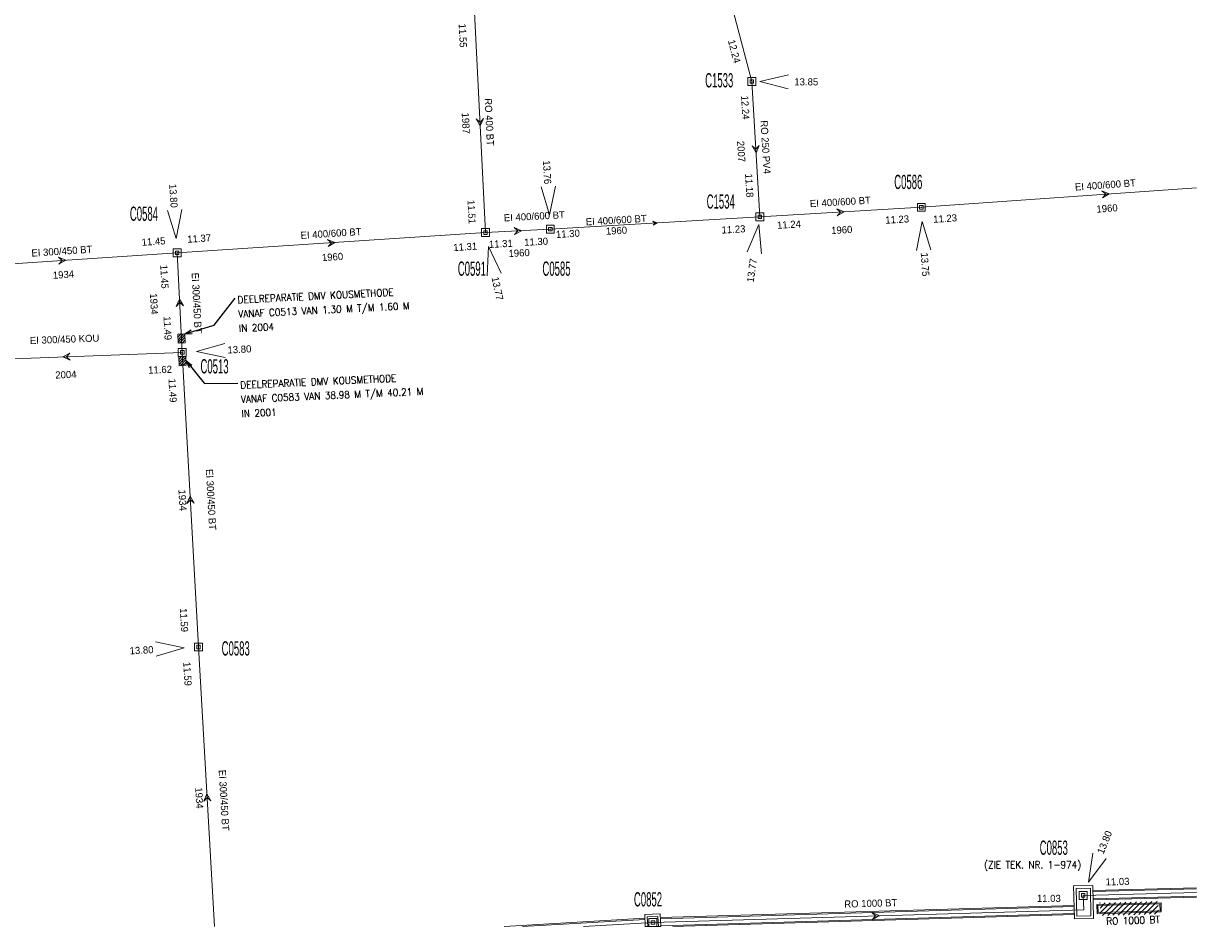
# Model space of a CAD drawing. Header units: metres. Extents: x 134532 to 134897, y 396007 to 396351.
# Tile 5 of 7: x 134733 to 134897, y 396007 to 396134. Entities that reach past the tile are written whole.
import ezdxf
from ezdxf.enums import TextEntityAlignment as Align

# ---------------------------------------------------------------- set-up
doc = ezdxf.new("R2010")
doc.units = ezdxf.units.M
doc.header["$MEASUREMENT"] = 0
doc.styles.get("Standard").update_dxf_attribs({"font": 'txt.shx'})
doc.styles.add('Style-ENGINEERING', font='ENGINEERING.shx')
doc.styles.add('Style-STANDARD', font='STANDARD.shx')
doc.dimstyles.get("Standard").update_dxf_attribs({"dimtxt": 180, "dimasz": 180, "dimexe": 180, "dimexo": 62.5, "dimgap": 90, "dimtad": 0, "dimtih": 1, "dimtoh": 1, "dimdec": 4, "dimzin": 1, "dimdsep": 46, "dimtxsty": 'Standard', "dimcen": 0.09, "dimadec": 0, "dimazin": 0, "dimtfac": 1, "dimtdec": 4, "dimtofl": 0, "dimtmove": 1, "dimatfit": 3, "dimfxl": 1, "dimtolj": 1, "dimtzin": 1, "dimarcsym": 0})

# ---------------------------------------------------------------- blocks, each defined once
blk = doc.blocks.new('IMENV_17')
at = {"color": 8, "linetype": 'Continuous', "lineweight": 0, "flags": 128}
for points in [[(0.55, 0.55), (0.55, -0.55), (-0.55, -0.55), (-0.55, 0.55), (0.55, 0.55)], [(0.25, 0.25), (0.25, -0.25), (-0.25, -0.25), (-0.25, 0.25), (0.25, 0.25)]]:
    blk.add_lwpolyline(points, close=True, dxfattribs=at)
at = {"color": 8, "linetype": 'Continuous', "lineweight": 0}
blk.add_point((0, 0), dxfattribs=at)
blk = doc.blocks.new('NAPRND_19')
at = {"color": 8, "linetype": 'Continuous', "lineweight": 0, "flags": 128}
blk.add_lwpolyline([(3.99, -1.05), (0, 0), (4.01, 0.95)], dxfattribs=at)
at = {"color": 8, "linetype": 'Continuous', "lineweight": 0, "style": 'Style-ENGINEERING'}
blk.add_text('13.80', height=1, dxfattribs=at).set_placement((6.02, 0), align=Align.MIDDLE_CENTER)
blk = doc.blocks.new('IMENV_23')
at = {"color": 8, "linetype": 'Continuous', "lineweight": 0, "flags": 128}
for points in [[(0.55, 0.55), (0.55, -0.55), (-0.55, -0.55), (-0.55, 0.55), (0.55, 0.55)], [(0.25, 0.25), (0.25, -0.25), (-0.25, -0.25), (-0.25, 0.25), (0.25, 0.25)]]:
    blk.add_lwpolyline(points, close=True, dxfattribs=at)
at = {"color": 8, "linetype": 'Continuous', "lineweight": 0}
blk.add_point((0, 0), dxfattribs=at)
blk = doc.blocks.new('NAPRND_29')
at = {"color": 8, "linetype": 'Continuous', "lineweight": 0, "flags": 128}
blk.add_lwpolyline([(3.99, -1.05), (0, 0), (4.01, 0.95)], dxfattribs=at)
at = {"color": 8, "linetype": 'Continuous', "lineweight": 0, "style": 'Style-ENGINEERING'}
blk.add_text('13.80', height=1, rotation=180, dxfattribs=at).set_placement((5.99, 0), align=Align.MIDDLE_CENTER)
blk = doc.blocks.new('IMENV_24')
at = {"color": 8, "linetype": 'Continuous', "lineweight": 0, "flags": 128}
for points in [[(0.55, 0.55), (0.55, -0.55), (-0.55, -0.55), (-0.55, 0.55), (0.55, 0.55)], [(0.25, 0.25), (0.25, -0.25), (-0.25, -0.25), (-0.25, 0.25), (0.25, 0.25)]]:
    blk.add_lwpolyline(points, close=True, dxfattribs=at)
at = {"color": 8, "linetype": 'Continuous', "lineweight": 0}
blk.add_point((0, 0), dxfattribs=at)
blk = doc.blocks.new('NAPRND_30')
at = {"color": 8, "linetype": 'Continuous', "lineweight": 0, "flags": 128}
blk.add_lwpolyline([(3.99, -1.05), (0, 0), (4.01, 0.95)], dxfattribs=at)
at = {"color": 8, "linetype": 'Continuous', "lineweight": 0, "style": 'Style-ENGINEERING'}
blk.add_text('13.80', height=1, rotation=180, dxfattribs=at).set_placement((5.99, 0), align=Align.MIDDLE_CENTER)
blk = doc.blocks.new('IMENV_25')
at = {"color": 8, "linetype": 'Continuous', "lineweight": 0, "flags": 128}
for points in [[(0.55, 0.55), (0.55, -0.55), (-0.55, -0.55), (-0.55, 0.55), (0.55, 0.55)], [(0.25, 0.25), (0.25, -0.25), (-0.25, -0.25), (-0.25, 0.25), (0.25, 0.25)]]:
    blk.add_lwpolyline(points, close=True, dxfattribs=at)
at = {"color": 8, "linetype": 'Continuous', "lineweight": 0}
blk.add_point((0, 0), dxfattribs=at)
blk = doc.blocks.new('NAPRND_31')
at = {"color": 8, "linetype": 'Continuous', "lineweight": 0, "flags": 128}
blk.add_lwpolyline([(3.99, -1.05), (0, 0), (4.01, 0.95)], dxfattribs=at)
at = {"color": 8, "linetype": 'Continuous', "lineweight": 0, "style": 'Style-ENGINEERING'}
blk.add_text('13.76', height=1, rotation=180, dxfattribs=at).set_placement((5.99, 0), align=Align.MIDDLE_CENTER)
blk = doc.blocks.new('IMENV_26')
at = {"color": 8, "linetype": 'Continuous', "lineweight": 0, "flags": 128}
for points in [[(0.55, 0.55), (0.55, -0.55), (-0.55, -0.55), (-0.55, 0.55), (0.55, 0.55)], [(0.25, 0.25), (0.25, -0.25), (-0.25, -0.25), (-0.25, 0.25), (0.25, 0.25)]]:
    blk.add_lwpolyline(points, close=True, dxfattribs=at)
at = {"color": 8, "linetype": 'Continuous', "lineweight": 0}
blk.add_point((0, 0), dxfattribs=at)
blk = doc.blocks.new('NAPRND_32')
at = {"color": 8, "linetype": 'Continuous', "lineweight": 0, "flags": 128}
blk.add_lwpolyline([(3.99, -1.05), (0, 0), (4.01, 0.95)], dxfattribs=at)
at = {"color": 8, "linetype": 'Continuous', "lineweight": 0, "style": 'Style-ENGINEERING'}
blk.add_text('13.75', height=1, dxfattribs=at).set_placement((6.02, 0), align=Align.MIDDLE_CENTER)
blk = doc.blocks.new('EMENV_2')
at = {"color": 8, "linetype": 'Continuous', "lineweight": 0, "flags": 128}
for points in [[(0.55, 0.55), (0.55, -0.55), (-0.55, -0.55), (-0.55, 0.55), (0.55, 0.55)], [(0.25, 0.25), (0.25, -0.25), (-0.25, -0.25), (-0.25, 0.25), (0.25, 0.25)]]:
    blk.add_lwpolyline(points, close=True, dxfattribs=at)
at = {"color": 8, "linetype": 'Continuous', "lineweight": 0}
blk.add_point((0, 0), dxfattribs=at)
blk = doc.blocks.new('NAPRND_36')
at = {"color": 8, "linetype": 'Continuous', "lineweight": 0, "flags": 128}
blk.add_lwpolyline([(3.99, -1.05), (0, 0), (4.01, 0.95)], dxfattribs=at)
at = {"color": 8, "linetype": 'Continuous', "lineweight": 0, "style": 'Style-ENGINEERING'}
blk.add_text('13.77', height=1, dxfattribs=at).set_placement((6.02, 0), align=Align.MIDDLE_CENTER)
blk = doc.blocks.new('IMENV_31')
at = {"color": 8, "linetype": 'Continuous', "lineweight": 0, "flags": 128}
for points in [[(0.55, 0.55), (0.55, -0.55), (-0.55, -0.55), (-0.55, 0.55), (0.55, 0.55)], [(0.25, 0.25), (0.25, -0.25), (-0.25, -0.25), (-0.25, 0.25), (0.25, 0.25)]]:
    blk.add_lwpolyline(points, close=True, dxfattribs=at)
at = {"color": 8, "linetype": 'Continuous', "lineweight": 0}
blk.add_point((0, 0), dxfattribs=at)
blk = doc.blocks.new('IMENV_32')
at = {"color": 8, "linetype": 'Continuous', "lineweight": 0, "flags": 128}
for points in [[(0.55, 0.55), (0.55, -0.55), (-0.55, -0.55), (-0.55, 0.55), (0.55, 0.55)], [(0.25, 0.25), (0.25, -0.25), (-0.25, -0.25), (-0.25, 0.25), (0.25, 0.25)]]:
    blk.add_lwpolyline(points, close=True, dxfattribs=at)
at = {"color": 8, "linetype": 'Continuous', "lineweight": 0}
blk.add_point((0, 0), dxfattribs=at)
blk = doc.blocks.new('NAPRND_40')
at = {"color": 8, "linetype": 'Continuous', "lineweight": 0, "flags": 128}
blk.add_lwpolyline([(3.99, -1.05), (0, 0), (4.01, 0.95)], dxfattribs=at)
at = {"color": 8, "linetype": 'Continuous', "lineweight": 0, "style": 'Style-ENGINEERING'}
blk.add_text('13.80', height=1, dxfattribs=at).set_placement((6.02, 0), align=Align.MIDDLE_CENTER)
blk = doc.blocks.new('DIR_24')
at = {"color": 8, "linetype": 'Continuous', "lineweight": 0, "flags": 128}
blk.add_lwpolyline([(-0.5, 0.5), (0, 0), (-0.5, -0.5), (0.5, 0), (-0.5, 0.5)], close=True, dxfattribs=at)
blk = doc.blocks.new('DIR_26')
at = {"color": 8, "linetype": 'Continuous', "lineweight": 0, "flags": 128}
blk.add_lwpolyline([(-0.5, 0.5), (0, 0), (-0.5, -0.5), (0.5, 0), (-0.5, 0.5)], close=True, dxfattribs=at)
blk = doc.blocks.new('DIR_27')
at = {"color": 8, "linetype": 'Continuous', "lineweight": 0, "flags": 128}
blk.add_lwpolyline([(-0.5, 0.5), (0, 0), (-0.5, -0.5), (0.5, 0), (-0.5, 0.5)], close=True, dxfattribs=at)
blk = doc.blocks.new('DIR_37')
at = {"color": 8, "linetype": 'Continuous', "lineweight": 0, "flags": 128}
blk.add_lwpolyline([(-0.5, 0.5), (0, 0), (-0.5, -0.5), (0.5, 0), (-0.5, 0.5)], close=True, dxfattribs=at)
blk = doc.blocks.new('DIR_38')
at = {"color": 8, "linetype": 'Continuous', "lineweight": 0, "flags": 128}
blk.add_lwpolyline([(-0.5, 0.5), (0, 0), (-0.5, -0.5), (0.5, 0), (-0.5, 0.5)], close=True, dxfattribs=at)
blk = doc.blocks.new('DIR_39')
at = {"color": 8, "linetype": 'Continuous', "lineweight": 0, "flags": 128}
blk.add_lwpolyline([(-0.5, 0.5), (0, 0), (-0.5, -0.5), (0.5, 0), (-0.5, 0.5)], close=True, dxfattribs=at)
blk = doc.blocks.new('DIR_40')
at = {"color": 8, "linetype": 'Continuous', "lineweight": 0, "flags": 128}
blk.add_lwpolyline([(-0.5, 0.5), (0, 0), (-0.5, -0.5), (0.5, 0), (-0.5, 0.5)], close=True, dxfattribs=at)
blk = doc.blocks.new('DIR_41')
at = {"color": 8, "linetype": 'Continuous', "lineweight": 0, "flags": 128}
blk.add_lwpolyline([(-0.5, 0.5), (0, 0), (-0.5, -0.5), (0.5, 0), (-0.5, 0.5)], close=True, dxfattribs=at)
blk = doc.blocks.new('DIR_44')
at = {"color": 8, "linetype": 'Continuous', "lineweight": 0, "flags": 128}
blk.add_lwpolyline([(-0.5, 0.5), (0, 0), (-0.5, -0.5), (0.5, 0), (-0.5, 0.5)], close=True, dxfattribs=at)
blk = doc.blocks.new('DIR_45')
at = {"color": 8, "linetype": 'Continuous', "lineweight": 0, "flags": 128}
blk.add_lwpolyline([(-0.5, 0.5), (0, 0), (-0.5, -0.5), (0.5, 0), (-0.5, 0.5)], close=True, dxfattribs=at)
blk = doc.blocks.new('DIR_50')
at = {"color": 8, "linetype": 'Continuous', "lineweight": 0, "flags": 128}
blk.add_lwpolyline([(-0.5, 0.5), (0, 0), (-0.5, -0.5), (0.5, 0), (-0.5, 0.5)], close=True, dxfattribs=at)
blk = doc.blocks.new('*U140')
at = {"color": 8, "linetype": 'Continuous', "lineweight": 0}
for p, q in [((-0.5, 0.21), (-0.06, 0.65)), ((-0.5, -0.15), (0.3, 0.65)), ((-0.5, -0.5), (0.5, 0.5)), ((-0.3, -0.65), (0.5, 0.14)), ((0.06, -0.65), (0.5, -0.21)), ((0.41, -0.65), (0.5, -0.56))]:
    blk.add_line(p, q, dxfattribs=at)
at = {"color": 8, "linetype": 'Continuous', "lineweight": 0, "flags": 128}
blk.add_lwpolyline([(-0.5, 0.65), (0.5, 0.65), (0.5, -0.65), (-0.5, -0.65), (-0.5, 0.65)], close=True, dxfattribs=at)
blk = doc.blocks.new('TerminatorOpen_0.5')
at = {"color": 0, "linetype": 'ByBlock', "lineweight": -2}
for q in [(-1, 0.25), (-1, 0), (-1, -0.25)]:
    blk.add_line((0, 0), q, dxfattribs=at)
blk = doc.blocks.new('*U158')
at = {"color": 8, "linetype": 'Continuous', "lineweight": 0, "flags": 128}
for points in [[(-1.39, 2.27), (-1.29, -2.33), (1.39, -2.27), (1.3, 2.33), (-1.39, 2.27)], [(-1.03, 1.93), (-0.95, -1.97), (1.03, -1.93), (0.95, 1.97), (-1.03, 1.93)]]:
    blk.add_lwpolyline(points, close=True, dxfattribs=at)
blk = doc.blocks.new('*U159')
at = {"color": 8, "linetype": 'Continuous', "lineweight": 0}
for p, q in [((-4.82, 1.48), (4.18, 1.72)), ((-4.36, 0.97), (-3.65, 1.69)), ((-4.34, 0.28), (-2.92, 1.71)), ((-4.01, -0.09), (-2.19, 1.73)), ((-3.28, -0.07), (-1.46, 1.75)), ((-2.55, -0.05), (-0.73, 1.77)), ((-1.83, -0.03), (0, 1.79)), ((-1.1, -0.01), (0.73, 1.82)), ((-0.37, 0.01), (1.46, 1.84)), ((0.36, 0.04), (2.18, 1.86)), ((1.09, 0.06), (2.91, 1.88)), ((1.82, 0.08), (3.64, 1.9)), ((4.18, 1.72), (4.21, 0.42)), ((-4.82, 1.48), (-4.78, 0.18)), ((-4.81, 1.33), (4.18, 1.57)), ((-4.79, 0.33), (4.21, 0.57)), ((-4.78, 0.18), (4.21, 0.42)), ((-4.66, 1.33), (-4.64, 0.33)), ((2.55, 0.1), (3.77, 1.33)), ((3.27, 0.12), (3.82, 0.66)), ((4.03, 1.57), (4.06, 0.57))]:
    blk.add_line(p, q, dxfattribs=at)
blk.add_point((-4.37, 1.66), dxfattribs=at)
at = {"color": 8, "linetype": 'Continuous', "lineweight": 0, "style": 'Style-STANDARD'}
blk.add_text('RO 1000 BT', height=1, rotation=1.783, dxfattribs=at).set_placement((0.25, -0.26), align=Align.TOP_CENTER)
blk = doc.blocks.new('*U162')
at = {"color": 8, "linetype": 'Continuous', "lineweight": 0}
for p, q in [((-0.5, 0.21), (-0.06, 0.65)), ((-0.5, -0.15), (0.3, 0.65)), ((-0.5, -0.5), (0.5, 0.5)), ((-0.3, -0.65), (0.5, 0.14)), ((0.06, -0.65), (0.5, -0.21)), ((0.41, -0.65), (0.5, -0.56))]:
    blk.add_line(p, q, dxfattribs=at)
at = {"color": 8, "linetype": 'Continuous', "lineweight": 0, "flags": 128}
blk.add_lwpolyline([(-0.5, 0.65), (0.5, 0.65), (0.5, -0.65), (-0.5, -0.65), (-0.5, 0.65)], close=True, dxfattribs=at)
blk = doc.blocks.new('*U163')
at = {"color": 8, "linetype": 'Continuous', "lineweight": 0}
for p, q in [((-0.5, 0.21), (-0.06, 0.65)), ((-0.5, -0.15), (0.3, 0.65)), ((-0.5, -0.5), (0.5, 0.5)), ((-0.3, -0.65), (0.5, 0.14)), ((0.06, -0.65), (0.5, -0.21)), ((0.41, -0.65), (0.5, -0.56))]:
    blk.add_line(p, q, dxfattribs=at)
at = {"color": 8, "linetype": 'Continuous', "lineweight": 0, "flags": 128}
blk.add_lwpolyline([(-0.5, 0.65), (0.5, 0.65), (0.5, -0.65), (-0.5, -0.65), (-0.5, 0.65)], close=True, dxfattribs=at)
blk = doc.blocks.new('IMENV_37')
at = {"color": 8, "linetype": 'Continuous', "lineweight": 0, "flags": 128}
for points in [[(0.55, 0.55), (0.55, -0.55), (-0.55, -0.55), (-0.55, 0.55), (0.55, 0.55)], [(0.25, 0.25), (0.25, -0.25), (-0.25, -0.25), (-0.25, 0.25), (0.25, 0.25)]]:
    blk.add_lwpolyline(points, close=True, dxfattribs=at)
at = {"color": 8, "linetype": 'Continuous', "lineweight": 0}
blk.add_point((0, 0), dxfattribs=at)
blk = doc.blocks.new('NAPRND_46')
at = {"color": 8, "linetype": 'Continuous', "lineweight": 0, "flags": 128}
blk.add_lwpolyline([(3.99, -1.05), (0, 0), (4.01, 0.95)], dxfattribs=at)
at = {"color": 8, "linetype": 'Continuous', "lineweight": 0, "style": 'Style-ENGINEERING'}
blk.add_text('13.85', height=1, dxfattribs=at).set_placement((6.52, -0.05), align=Align.MIDDLE_CENTER)
blk = doc.blocks.new('IMENV_38')
at = {"color": 8, "linetype": 'Continuous', "lineweight": 0, "flags": 128}
for points in [[(0.55, 0.55), (0.55, -0.55), (-0.55, -0.55), (-0.55, 0.55), (0.55, 0.55)], [(0.25, 0.25), (0.25, -0.25), (-0.25, -0.25), (-0.25, 0.25), (0.25, 0.25)]]:
    blk.add_lwpolyline(points, close=True, dxfattribs=at)
at = {"color": 8, "linetype": 'Continuous', "lineweight": 0}
blk.add_point((0, 0), dxfattribs=at)
blk = doc.blocks.new('NAPRND_47')
at = {"color": 8, "linetype": 'Continuous', "lineweight": 0, "flags": 128}
blk.add_lwpolyline([(3.99, -1.05), (0, 0), (4.01, 0.95)], dxfattribs=at)
at = {"color": 8, "linetype": 'Continuous', "lineweight": 0, "style": 'Style-ENGINEERING'}
blk.add_text('13.77', height=1, rotation=180, dxfattribs=at).set_placement((6.49, -0.05), align=Align.MIDDLE_CENTER)
blk = doc.blocks.new('DIR_62')
at = {"color": 8, "linetype": 'Continuous', "lineweight": 0, "flags": 128}
blk.add_lwpolyline([(-0.5, 0.5), (0, 0), (-0.5, -0.5), (0.5, 0), (-0.5, 0.5)], close=True, dxfattribs=at)
blk = doc.blocks.new('*U184')
at = {"color": 8, "linetype": 'Continuous', "lineweight": 0, "flags": 128}
blk.add_lwpolyline([(-0.5, 0.5), (0, 0), (-0.5, -0.5), (0.5, 0), (-0.5, 0.5)], close=True, dxfattribs=at)

msp = doc.modelspace()

# ---------------------------------------------------------------- linework, layer by layer
at = {"color": 8, "linetype": 'Continuous', "lineweight": 0}
for p, q in [((134882.803, 396012.496), (134897.317, 396012.873)), ((134882.806, 396012.346), (134897.317, 396012.723)), ((134882.826, 396011.346), (134897.317, 396011.723)), ((134882.829, 396011.196), (134897.317, 396011.573)), ((134822.236, 396008.701), (134880.16, 396010.422)), ((134822.242, 396008.551), (134880.163, 396010.272)), ((134800.336, 396007.452), (134820.05, 396008.605)), ((134802.905, 396007.452), (134820.056, 396008.455)), ((134822.285, 396007.552), (134880.184, 396009.272)), ((134823.976, 396007.452), (134880.187, 396009.122)), ((134820.034, 396007.452), (134820.099, 396007.456))]:
    msp.add_line(p, q, dxfattribs=at)
at = {"color": 8, "linetype": 'Continuous', "lineweight": 0, "flags": 128}
for points in [[(134817.843, 396190.907), (134835.035, 396125.846)], [(134796.185, 396135.57), (134797.73, 396104.676)], [(134835.035, 396125.846), (134836.153, 396106.881)], [(134858.772, 396108.215), (134897.317, 396110.966)], [(134806.803, 396105.151), (134836.153, 396106.881)], [(134836.153, 396106.881), (134858.772, 396108.215)], [(134797.73, 396104.676), (134806.803, 396105.151)], [(134754.541, 396101.846), (134797.73, 396104.676)], [(134722.328, 396099.712), (134754.541, 396101.846)], [(134755.247, 396087.888), (134754.541, 396101.846)], [(134755.247, 396087.888), (134722.814, 396086.673)], [(134757.524, 396046.62), (134755.247, 396087.888)], [(134759.78, 396007.452), (134757.524, 396046.62)], [(134821.17, 396008.019), (134881.542, 396009.813), (134881.44, 396011.81)], [(134881.44, 396011.81), (134897.317, 396012.223)], [(134811.472, 396007.452), (134821.17, 396008.019)]]:
    msp.add_lwpolyline(points, dxfattribs=at)
for points in [[(134820.099, 396007.452), (134822.289, 396007.452), (134822.212, 396009.238), (134820.026, 396009.143), (134820.099, 396007.452)], [(134820.45, 396007.452), (134821.939, 396007.452), (134821.878, 396008.873), (134820.391, 396008.809), (134820.45, 396007.452)]]:
    msp.add_lwpolyline(points, close=True, dxfattribs=at)

# ---------------------------------------------------------------- block references
at = {"color": 8, "linetype": 'Continuous', "lineweight": 0}
for name, p in [('NAPRND_46', (134836.133, 396125.846)), ('IMENV_37', (134835.035, 396125.846)), ('IMENV_26', (134858.772, 396108.215)), ('IMENV_38', (134836.153, 396106.881)), ('EMENV_2', (134797.73, 396104.676)), ('IMENV_25', (134806.803, 396105.151)), ('IMENV_24', (134754.541, 396101.846)), ('IMENV_17', (134755.247, 396087.888)), ('IMENV_23', (134757.524, 396046.62)), ('*U158', (134881.493, 396010.865)), ('IMENV_32', (134881.44, 396011.81)), ('*U159', (134888.161, 396009.075)), ('IMENV_31', (134821.17, 396008.019))]:
    msp.add_blockref(name, p, dxfattribs=at)
for name, p, rotation in [('DIR_44', (134796.958, 396120.123), 272.8629602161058), ('DIR_62', (134835.595, 396116.363), 273.3737217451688), ('DIR_41', (134884.601, 396110.058), 4.082463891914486), ('*U184', (134847.463, 396107.548), 3.375295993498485), ('DIR_45', (134802.266, 396104.914), 2.996877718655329), ('NAPRND_47', (134835.997, 396105.795), 261.7836738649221), ('DIR_39', (134776.136, 396103.261), 3.749000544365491), ('DIR_24', (134738.434, 396100.779), 3.790109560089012), ('DIR_27', (134754.894, 396094.867), 92.89557079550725), ('DIR_26', (134739.03, 396087.28), 182.1454023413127), ('DIR_38', (134756.386, 396067.254), 93.15814526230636), ('DIR_37', (134758.739, 396025.53), 93.29710122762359), ('DIR_50', (134852.356, 396008.945), 3.599179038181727)]:
    msp.add_blockref(name, p, dxfattribs=dict(at, rotation=rotation))
for name, p, xscale, yscale, zscale, rotation in [('NAPRND_31', (134806.692, 396107.148), 0.9999990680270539, 0.9999990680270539, 0.9999990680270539, 93.1854243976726), ('NAPRND_30', (134754.41, 396103.842), 0.9999980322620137, 0.9999980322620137, 0.9999980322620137, 93.76947505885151), ('DIR_40', (134821.479, 396106.017), 0.5647688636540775, 0.5647688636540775, 0.5647688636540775, 3.374151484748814), ('NAPRND_32', (134858.902, 396106.219), 1.000002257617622, 1.000002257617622, 1.000002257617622, 273.7282831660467), ('NAPRND_36', (134798.149, 396102.72), 1.000001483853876, 1.000001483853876, 1.000001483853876, 282.0952974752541), ('*U162', (134755.148, 396089.836), 0.9999972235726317, 0.9999972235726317, 0.9999972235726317, 2.923054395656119), ('*U163', (134755.148, 396089.836), 0.9999972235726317, 0.9999972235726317, 0.9999972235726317, 2.923054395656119), ('NAPRND_19', (134757.244, 396087.994), 0.9999982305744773, 0.9999982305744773, 0.9999982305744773, 3.02697874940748), ('*U140', (134755.281, 396086.704), 0.9999972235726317, 0.9999972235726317, 0.9999972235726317, 2.923054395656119), ('NAPRND_29', (134755.527, 396046.507), 0.9999983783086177, 0.9999983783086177, 0.9999983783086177, 183.2276479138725), ('NAPRND_40', (134882.187, 396013.666), 0.9999998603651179, 0.9999998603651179, 0.9999998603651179, 68.06358190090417)]:
    msp.add_blockref(name, p, dxfattribs=dict(at, xscale=xscale, yscale=yscale, zscale=zscale, rotation=rotation))

# ---------------------------------------------------------------- texts
at = {"color": 8, "linetype": 'Continuous', "lineweight": 0, "style": 'Style-ENGINEERING'}
for s, rotation, p in [('11.55', 272.86296, (134794.548, 396132.274)), ('12.24', 284.8024, (134832.578, 396130.069)), ('RO 400 BT', 272.86296, (134798.258, 396120.157)), ('12.24', 273.37372, (134834.115, 396122.195)), ('1987', 272.86296, (134794.962, 396119.993)), ('RO 250 PV4', 273.37372, (134836.957, 396116.654)), ('2007', 273.37372, (134833.544, 396116.037)), ('11.18', 273.37372, (134834.674, 396111.272)), ('EI 400/600 BT', 4.08246, (134884.544, 396111.358)), ('11.51', 272.86296, (134795.784, 396107.572)), ('EI 400/600 BT', 3.3753, (134847.424, 396108.979)), ('1960', 4.08246, (134884.778, 396108.066)), ('EI 400/600 BT', 2.99688, (134804.561, 396106.962)), ('EI 400/600 BT', 3.37415, (134816.035, 396106.423)), ('11.23', 3.3753, (134855.382, 396106.512)), ('11.23', 4.08246, (134862.099, 396106.648)), ('EI 400/600 BT', 3.749, (134776.086, 396104.56)), ('11.30', 3.37415, (134809.266, 396104.511)), ('1960', 3.37415, (134816.069, 396104.95)), ('11.23', 3.37415, (134832.457, 396105.126)), ('11.24', 3.3753, (134840.228, 396105.802)), ('1960', 3.3753, (134847.621, 396105.053)), ('11.45', 3.79011, (134751.229, 396103.43)), ('11.37', 3.749, (134757.608, 396103.851)), ('11.31', 2.99688, (134799.871, 396103.106)), ('11.30', 2.99688, (134804.811, 396103.399)), ('EI 300/450 BT', 3.79011, (134738.388, 396102.079)), ('1960', 3.749, (134776.3, 396101.268)), ('11.31', 3.749, (134794.881, 396102.685)), ('1960', 2.99688, (134802.427, 396101.818)), ('1934', 3.79011, (134738.606, 396098.786)), ('11.45', 272.89557, (134752.755, 396098.503)), ('EI 300/450 BT', 272.89557, (134757.275, 396094.786)), ('1934', 272.89557, (134751.299, 396094.686)), ('11.49', 272.89557, (134753.205, 396091.285)), ('EI 300/450 KOU', 2.1454, (134738.768, 396089.73)), ('11.62', 2.1454, (134752.137, 396085.47)), ('2004', 2.1454, (134738.946, 396084.776)), ('11.49', 273.15814, (134753.907, 396082.55)), ('EI 300/450 BT', 273.15814, (134759.281, 396067.279)), ('1934', 273.15814, (134755.287, 396067.194)), ('11.59', 273.15814, (134755.494, 396050.388)), ('11.59', 273.2971, (134755.988, 396042.844)), ('EI 300/450 BT', 273.2971, (134761.095, 396025.145)), ('1934', 273.2971, (134757.641, 396025.467)), ('11.03', 1.49105, (134886.252, 396013.744)), ('11.03', 359.93354, (134876.634, 396011.398)), ('RO 1000 BT', 1.70209, (134851.686, 396010.703))]:
    msp.add_text(s, height=1, rotation=rotation, dxfattribs=at).set_placement(p, align=Align.MIDDLE_CENTER)
at = {"color": 8, "linetype": 'Continuous', "lineweight": 0, "style": 'Style-ENGINEERING', "width": 0.5}
for s, p in [('C1533', (134830.46, 396126.016)), ('C0586', (134856.944, 396111.777)), ('C1534', (134830.672, 396109.029)), ('C0584', (134749.883, 396107.319)), ('C0591', (134795.817, 396099.623)), ('C0585', (134807.668, 396099.623)), ('C0513', (134759.77, 396085.942)), ('C0583', (134762.738, 396046.418)), ('C0853', (134877.321, 396018.5)), ('C0852', (134820.486, 396011.265))]:
    msp.add_text(s, height=2, dxfattribs=at).set_placement(p, align=Align.MIDDLE_CENTER)
at = {"color": 8, "linetype": 'Continuous', "lineweight": 0, "style": 'Style-STANDARD'}
msp.add_text('(ZIE TEK. NR. 1-974)', height=1, dxfattribs=at).set_placement((134874.357, 396016.604), align=Align.TOP_CENTER)
at = {"color": 8, "linetype": 'Continuous', "lineweight": 0, "char_height": 1, "attachment_point": 1, "line_spacing_factor": 1.199999, "style": 'Style-STANDARD'}
for s, insert, rotation in [('DEELREPARATIE DMV KOUSMETHODE\\PVANAF C0513 VAN 1.30 M T/M 1.60 M\\PIN 2004\\P', (134762.978, 396095.75), 2.83299), ('DEELREPARATIE DMV KOUSMETHODE\\PVANAF C0583 VAN 38.98 M T/M 40.21 M\\PIN 2001\\P', (134763.357, 396083.807), 2.55936)]:
    msp.add_mtext(s, dxfattribs=dict(at, insert=insert, rotation=rotation))

# ---------------------------------------------------------------- leaders
at = {"color": 8, "linetype": 'Continuous', "lineweight": 0}
for points in [[(134755.615, 396090.51), (134759.74, 396091.721), (134762.662, 396095.509)], [(134755.781, 396086.728), (134758.303, 396083.585), (134758.363, 396083.555), (134763.021, 396083.568)]]:
    msp.add_leader(points, dimstyle='Standard', override={"dimtxt": 1, "dimasz": 1, "dimgap": 0.5, "dimtxsty": 'Style-STANDARD', "dimldrblk": 'TerminatorOpen_0.5'}, dxfattribs=at)

doc.saveas('drawing.dxf')
